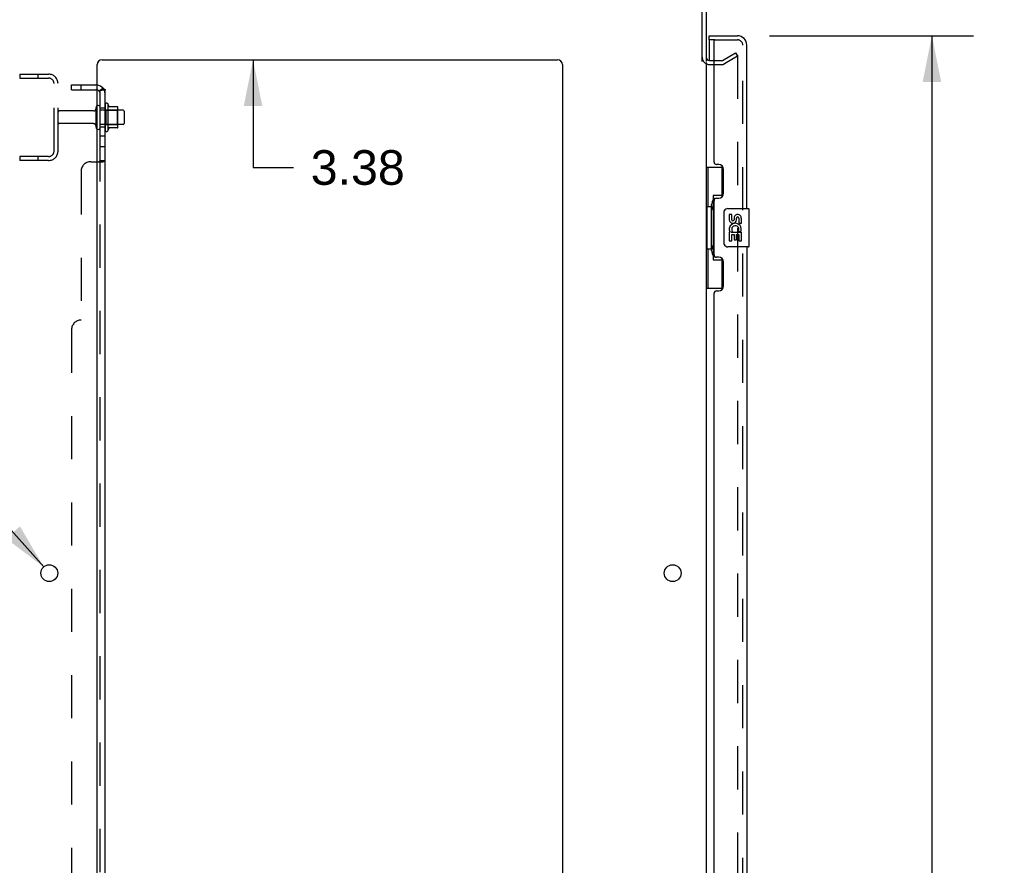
# Model space of a CAD drawing. Header units: inches. Extents: x 0 to 204, y 0 to 132.
# Tile 45 of 99: x 22 to 47, y 65 to 87. Entities that reach past the tile are written whole.
import ezdxf

# ---------------------------------------------------------------- set-up
doc = ezdxf.new("R2010")
doc.units = ezdxf.units.IN
doc.header["$LTSCALE"] = 11.243375
doc.header["$MEASUREMENT"] = 0
doc.linetypes.add('HIDDEN', pattern=[0.2, 0.1, -0.1])
doc.layers.get('0').update_dxf_attribs({"linetype": 'CONTINUOUS'})
for name, color, linetype in [('DEFAULT_2', 8, 'HIDDEN'), ('DIMENSIONS', 7, 'CONTINUOUS'), ('DOOR_ASSEMBLY', 7, 'CONTINUOUS'), ('SUBPANEL', 7, 'CONTINUOUS')]:
    doc.layers.add(name, color=color, linetype=linetype)
doc.styles.get("Standard").update_dxf_attribs({"font": 'arial.ttf'})
doc.styles.add('TEXTSTYLE_1', font='gdt', dxfattribs={"width": 0.8})
doc.dimstyles.new('DIMSTYLE_1', dxfattribs={"dimtxt": 0.901875, "dimasz": 1.2025, "dimexe": 0.09, "dimexo": 0.07, "dimgap": 0.0375, "dimtad": 0, "dimtih": 1, "dimtoh": 1, "dimzin": 4, "dimdsep": 46, "dimtxsty": 'Standard', "dimblk": '_FILLED', "dimblk1": '_FILLED', "dimblk2": '_FILLED', "dimcen": 0.09, "dimadec": 3, "dimazin": 1, "dimtfac": 1, "dimtdec": 3, "dimtofl": 0, "dimtmove": 0, "dimatfit": 3, "dimldrblk": '_FILLED', "dimfxl": 0, "dimtolj": 1, "dimtzin": 4, "dimarcsym": 0})
doc.dimstyles.new('DIMSTYLE_2', dxfattribs={"dimtxt": 0.901875, "dimasz": 1.2025, "dimexe": 0.09, "dimexo": 0.07, "dimgap": 0.09, "dimtad": 0, "dimtih": 1, "dimtoh": 1, "dimzin": 4, "dimdsep": 46, "dimtxsty": 'Standard', "dimblk": '_FILLED', "dimblk1": '_FILLED', "dimblk2": '_FILLED', "dimcen": 0.09, "dimadec": 3, "dimazin": 1, "dimtfac": 1, "dimtdec": 3, "dimtofl": 0, "dimtmove": 0, "dimatfit": 1, "dimldrblk": '_FILLED', "dimfxl": 0, "dimtolj": 1, "dimtzin": 4, "dimarcsym": 0})

# ---------------------------------------------------------------- blocks, each defined once
blk = doc.blocks.new('_FILLED')
at = {"color": 0, "linetype": 'ByBlock'}
blk.add_solid([(0, 0), (-1, 0.2), (-1, -0.2)], dxfattribs=at)
blk = doc.blocks.new('*D9')
at = {"layer": 'DIMENSIONS', "color": 2, "linetype": 'Continuous'}
for p, q in [((41.253, 86.71), (46.564, 86.71)), ((45.482, 86.71), (45.482, 50.703)), ((45.482, 12.21), (45.482, 47.546)), ((41.253, 12.21), (46.564, 12.21))]:
    blk.add_line(p, q, dxfattribs=at)
at = {"layer": 'DIMENSIONS', "color": 2, "linetype": 'Continuous', "xscale": 1.2025, "yscale": 1.2025, "zscale": 1.2025}
for p, rotation in [((45.482, 86.71), 90), ((45.482, 12.21), 270)]:
    blk.add_blockref('_FILLED', p, dxfattribs=dict(at, rotation=rotation))
at = {"layer": 'DIMENSIONS', "color": 2, "linetype": 'Continuous', "insert": (45.482, 50.252), "char_height": 0.9019, "width": 3.77513, "attachment_point": 2, "line_spacing_factor": 0.9}
blk.add_mtext('74.50\\PDOOR', dxfattribs=at)
blk = doc.blocks.new('*D19')
at = {"layer": 'DIMENSIONS', "color": 2, "linetype": 'Continuous'}
for p, q in [((20.009, 75.483), (18.957, 75.483)), ((22.329, 72.873), (20.009, 75.483))]:
    blk.add_line(p, q, dxfattribs=at)
at = {"layer": 'DIMENSIONS', "color": 2, "linetype": 'Continuous', "xscale": 1.2025, "yscale": 1.2025, "zscale": 1.2025, "rotation": 311.6388575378}
blk.add_blockref('_FILLED', (22.329, 72.873), dxfattribs=at)
at = {"layer": 'DIMENSIONS', "color": 2, "linetype": 'Continuous', "insert": (18.506, 75.934), "char_height": 0.90187, "width": 2.95261, "attachment_point": 3, "line_spacing_factor": 0.9, "style": 'TEXTSTYLE_1'}
blk.add_mtext('{\\fgdt;n}\\fArial;.44\\P(x12)', dxfattribs=at)
blk = doc.blocks.new('*D20')
at = {"layer": 'DIMENSIONS', "color": 2, "linetype": 'Continuous'}
for p, q in [((27.786, 89.46), (27.786, 91.865)), ((27.786, 86.085), (27.786, 83.278)), ((27.786, 83.278), (28.838, 83.278))]:
    blk.add_line(p, q, dxfattribs=at)
at = {"layer": 'DIMENSIONS', "color": 2, "linetype": 'Continuous', "xscale": 1.2025, "yscale": 1.2025, "zscale": 1.2025}
for p, rotation in [((27.786, 89.46), 270), ((27.786, 86.085), 90)]:
    blk.add_blockref('_FILLED', p, dxfattribs=dict(at, rotation=rotation))
at = {"layer": 'DIMENSIONS', "color": 2, "linetype": 'Continuous', "insert": (29.289, 83.729), "char_height": 0.9019, "width": 2.45082, "attachment_point": 1, "line_spacing_factor": 0.9}
blk.add_mtext('3.38', dxfattribs=at)

msp = doc.modelspace()

# ---------------------------------------------------------------- linework, layer by layer
at = {"color": 3, "linetype": 'Continuous'}
for p, q in [((39.496, 86.042), (39.496, 89.266)), ((39.6, 89.271), (39.6, 86.043)), ((23.85, 86.085), (35.725, 86.085)), ((39.6, 86.012), (39.6, 12.908)), ((39.685, 86.064), (39.804, 86.064)), ((23.725, 11.585), (23.725, 85.96)), ((35.85, 85.96), (35.85, 11.585))]:
    msp.add_line(p, q, dxfattribs=at)
at = {"color": 7, "linetype": 'Continuous'}
for p, q in [((23.999, 84.94), (23.999, 84.229)), ((24.254, 84.862), (24.026, 84.862)), ((24.265, 84.329), (24.265, 84.84)), ((24.399, 84.772), (24.265, 84.772)), ((24.429, 84.742), (24.429, 84.427)), ((24.254, 84.307), (24.026, 84.307)), ((24.399, 84.397), (24.265, 84.397))]:
    msp.add_line(p, q, dxfattribs=at)
at = {"color": 3, "linetype": 'Continuous'}
for centre in [(22.475, 72.71), (38.725, 72.71)]:
    msp.add_circle(centre, 0.219, dxfattribs=at)
for centre, radius, start, end in [((23.85, 85.96), 0.125, 90, 180), ((35.725, 85.96), 0.125, 0, 90), ((39.685, 86.149), 0.085, 180, 270)]:
    msp.add_arc(centre, radius, start, end, dxfattribs=at)
at = {"color": 7, "linetype": 'Continuous'}
for centre, radius, start, end in [((23.967, 84.919), 0.0384, 34.4497, 180), ((23.749, 84.842), 0.055, 360, 115.9094), ((23.398, 84.585), 0.698, 23.9679, 30.6631), ((24.045, 84.872), 0.01, 203.9679, 270), ((24.254, 84.852), 0.01, 5.1938, 90), ((24.123, 84.84), 0.141, 0, 5.2081), ((24.399, 84.742), 0.03, 360, 90), ((23.749, 84.327), 0.055, 244.0906, 0), ((23.967, 84.25), 0.0384, 180, 325.5503), ((23.398, 84.585), 0.698, 329.3369, 336.0321), ((24.045, 84.297), 0.01, 90, 156.0321), ((24.254, 84.317), 0.01, 270, 354.8062), ((24.123, 84.329), 0.141, 354.7919, 360), ((24.399, 84.427), 0.03, 270, 0)]:
    msp.add_arc(centre, radius, start, end, dxfattribs=at)
at = {"layer": 'DEFAULT_2', "color": 8, "linetype": 'HIDDEN'}
for p, q in [((40.02, 86.068), (40.36, 86.264)), ((40.36, 86.264), (40.412, 86.174)), ((39.804, 86.064), (40.004, 86.064)), ((40.412, 86.174), (40.072, 85.978)), ((40.412, 86.194), (40.412, 12.725)), ((39.685, 85.96), (40.004, 85.96)), ((21.704, 85.71), (21.704, 85.606)), ((21.704, 85.71), (22.457, 85.71)), ((21.704, 85.606), (22.457, 85.606)), ((22.174, 85.71), (22.174, 85.606)), ((22.6, 83.706), (22.6, 85.463)), ((22.704, 83.706), (22.704, 85.463)), ((23.631, 84.75), (22.734, 84.75)), ((23.694, 84.327), (23.694, 84.842)), ((23.804, 84.327), (23.804, 84.842)), ((24.265, 84.772), (23.804, 84.772)), ((23.929, 84.919), (23.929, 84.25)), ((23.949, 84.768), (23.929, 84.788)), ((23.949, 84.768), (23.949, 84.401)), ((23.949, 84.768), (24.245, 84.768)), ((24.245, 84.768), (24.265, 84.788)), ((24.245, 84.768), (24.245, 84.401)), ((23.631, 84.42), (22.734, 84.42)), ((24.265, 84.397), (23.804, 84.397)), ((23.949, 84.401), (23.929, 84.381)), ((23.949, 84.401), (24.245, 84.401)), ((24.245, 84.401), (24.265, 84.381)), ((21.704, 83.564), (21.704, 83.46)), ((22.457, 83.564), (21.704, 83.564)), ((22.457, 83.46), (21.704, 83.46)), ((22.174, 83.564), (22.174, 83.46))]:
    msp.add_line(p, q, dxfattribs=at)
for points in [[(40.395, 86.214), (40.395, 86.214), (40.393, 86.214), (40.391, 86.213), (40.389, 86.213), (40.387, 86.212)], [(40.4, 86.213), (40.398, 86.214), (40.397, 86.214), (40.395, 86.214)], [(40.4, 86.213), (40.402, 86.212), (40.404, 86.211), (40.406, 86.21), (40.407, 86.208), (40.408, 86.207), (40.409, 86.205), (40.41, 86.203), (40.411, 86.201), (40.412, 86.198), (40.412, 86.196), (40.412, 86.194)]]:
    msp.add_lwpolyline(points, dxfattribs=at)
for centre, radius, start, end in [((39.685, 86.149), 0.189, 180, 270), ((40.004, 86.097), 0.033, 270, 300), ((40.004, 86.097), 0.137, 270, 300), ((22.457, 85.463), 0.246, 0, 90), ((22.457, 85.463), 0.142, 0, 90), ((22.734, 84.72), 0.03, 90, 180), ((23.631, 84.812), 0.0625, 270, 360), ((23.749, 84.842), 0.055, 115.9094, 180), ((22.734, 84.45), 0.03, 180, 270), ((23.631, 84.357), 0.0625, 0, 90), ((23.749, 84.327), 0.055, 180, 244.0906), ((22.457, 83.706), 0.246, 270, 360), ((22.457, 83.706), 0.142, 270, 360)]:
    msp.add_arc(centre, radius, start, end, dxfattribs=at)
at = {"layer": 'DOOR_ASSEMBLY', "color": 7, "linetype": 'Continuous'}
for p, q in [((39.679, 86.606), (39.679, 86.71)), ((39.818, 86.606), (39.679, 86.606)), ((39.679, 86.586), (39.679, 86.064)), ((39.6, 83.285), (40.04, 83.285)), ((39.639, 83.285), (39.639, 82.26)), ((40.004, 83.285), (40.004, 82.505)), ((39.777, 82.55), (39.777, 80.87)), ((40.004, 82.55), (39.777, 82.55)), ((39.617, 82.26), (39.617, 81.16)), ((39.617, 82.26), (39.74, 82.26)), ((39.74, 82.29), (39.74, 82.31)), ((39.74, 81.16), (39.74, 82.26)), ((40.163, 82.21), (40.703, 82.21)), ((40.718, 81.225), (40.718, 82.195)), ((40.063, 81.31), (40.063, 82.11)), ((40.2, 82.055), (40.2, 81.919)), ((40.263, 82.055), (40.2, 82.055)), ((40.263, 81.919), (40.263, 82.055)), ((40.328, 81.982), (40.328, 81.913)), ((40.389, 81.919), (40.389, 81.961)), ((40.452, 81.961), (40.452, 81.825)), ((40.515, 81.825), (40.515, 81.961)), ((40.444, 81.63), (40.502, 81.605)), ((40.452, 81.825), (40.515, 81.825)), ((40.2, 81.594), (40.2, 81.364)), ((40.218, 81.594), (40.2, 81.594)), ((40.2, 81.364), (40.263, 81.364)), ((40.253, 81.594), (40.28, 81.613)), ((40.253, 81.594), (40.515, 81.594)), ((40.263, 81.364), (40.263, 81.531)), ((40.263, 81.531), (40.328, 81.531)), ((40.328, 81.531), (40.328, 81.395)), ((40.328, 81.395), (40.389, 81.395)), ((40.389, 81.395), (40.389, 81.531)), ((40.389, 81.531), (40.452, 81.531)), ((40.452, 81.531), (40.452, 81.364)), ((40.452, 81.364), (40.515, 81.364)), ((40.515, 81.364), (40.515, 81.594)), ((39.617, 81.16), (39.74, 81.16)), ((39.639, 81.16), (39.639, 80.135)), ((39.74, 81.109), (39.74, 81.129)), ((40.703, 81.21), (40.163, 81.21)), ((39.777, 80.87), (40.004, 80.87)), ((40.004, 80.914), (40.004, 80.135)), ((39.6, 80.135), (40.04, 80.135))]:
    msp.add_line(p, q, dxfattribs=at)
at = {"layer": 'DOOR_ASSEMBLY', "color": 3, "linetype": 'Continuous'}
for p, q in [((39.679, 86.71), (40.411, 86.71)), ((39.804, 83.417), (39.804, 86.586)), ((40.658, 82.21), (40.658, 86.463)), ((39.924, 83.357), (39.864, 83.357)), ((40.054, 82.607), (40.054, 83.227)), ((39.804, 81.002), (39.804, 82.417)), ((39.864, 82.477), (39.924, 82.477)), ((40.658, 81.21), (40.658, 60.71)), ((39.924, 80.942), (39.864, 80.942)), ((40.054, 80.192), (40.054, 80.812)), ((39.804, 61.917), (39.804, 80.002)), ((39.864, 80.062), (39.924, 80.062))]:
    msp.add_line(p, q, dxfattribs=at)
at = {"layer": 'DOOR_ASSEMBLY', "color": 8, "linetype": 'HIDDEN'}
for p, q in [((39.824, 86.606), (39.818, 86.606)), ((39.824, 86.606), (40.411, 86.606)), ((40.554, 12.456), (40.554, 86.463))]:
    msp.add_line(p, q, dxfattribs=at)
at = {"layer": 'DOOR_ASSEMBLY', "color": 7, "linetype": 'Continuous'}
for points in [[(39.777, 82.526), (39.777, 82.522), (39.777, 82.519), (39.778, 82.515), (39.779, 82.51), (39.781, 82.506), (39.783, 82.501), (39.786, 82.495), (39.789, 82.489), (39.792, 82.483), (39.796, 82.476), (39.8, 82.468), (39.805, 82.46), (39.81, 82.452), (39.813, 82.449)], [(40.063, 82.11), (40.063, 82.116), (40.063, 82.122), (40.064, 82.128), (40.066, 82.134), (40.067, 82.14), (40.069, 82.146)], [(40.069, 81.273), (40.067, 81.279), (40.066, 81.285), (40.064, 81.291), (40.063, 81.297), (40.063, 81.303), (40.063, 81.31)], [(39.813, 80.971), (39.81, 80.967), (39.805, 80.959), (39.8, 80.951), (39.796, 80.943), (39.792, 80.936), (39.789, 80.93), (39.786, 80.924), (39.783, 80.918), (39.781, 80.913), (39.779, 80.909), (39.778, 80.904), (39.777, 80.9), (39.777, 80.897), (39.777, 80.893)]]:
    msp.add_lwpolyline(points, dxfattribs=at)
for centre, radius, start, end in [((39.699, 86.586), 0.02, 102.8571, 180), ((40.163, 82.11), 0.1, 90, 158.8004), ((40.703, 82.195), 0.015, 0, 90), ((40.295, 81.919), 0.0943, 180, 360), ((40.295, 81.919), 0.0314, 180, 261.2295), ((40.294, 81.924), 0.0362, 263.4285, 341.7628), ((40.42, 81.961), 0.0943, 68.6999, 167.4338), ((40.42, 81.961), 0.0314, 0, 180.0485), ((40.42, 81.961), 0.0943, 0, 68.6704), ((40.354, 81.667), 0.154, 161.4199, 206.1963), ((40.357, 81.668), 0.157, 336.5966, 161.8791), ((40.357, 81.668), 0.0943, 336.5966, 215.1122), ((40.357, 81.668), 0.157, 205.737, 207.8532), ((40.163, 81.31), 0.1, 201.205, 270), ((40.703, 81.225), 0.015, 270, 360)]:
    msp.add_arc(centre, radius, start, end, dxfattribs=at)
at = {"layer": 'DOOR_ASSEMBLY', "color": 3, "linetype": 'Continuous'}
for centre, radius, start, end in [((39.824, 86.586), 0.02, 90, 180), ((40.411, 86.463), 0.246, 0, 90), ((39.864, 83.417), 0.06, 180, 270), ((39.924, 83.227), 0.13, 0, 90), ((39.864, 82.417), 0.06, 90, 180), ((39.924, 82.607), 0.13, 270, 360), ((39.864, 81.002), 0.06, 180, 270), ((39.924, 80.812), 0.13, 0, 90), ((39.924, 80.192), 0.13, 270, 360), ((39.864, 80.002), 0.06, 90, 180)]:
    msp.add_arc(centre, radius, start, end, dxfattribs=at)
at = {"layer": 'DOOR_ASSEMBLY', "color": 8, "linetype": 'HIDDEN'}
msp.add_arc((40.411, 86.463), 0.142, 0, 90, dxfattribs=at)
at = {"layer": 'DOOR_ASSEMBLY', "color": 7, "linetype": 'Continuous'}
for centre, start_param, end_param in [((39.844, 82.3), 0.699287, 1.51401), ((39.844, 82.3), -4.655602, -3.84088), ((39.844, 81.119), 0.699287, 1.51401), ((39.844, 81.119), -4.655602, -3.84088)]:
    msp.add_ellipse(centre, major_axis=(0, 0.18), ratio=0.579493, start_param=start_param, end_param=end_param, dxfattribs=at)
at = {"layer": 'SUBPANEL', "color": 8, "linetype": 'HIDDEN'}
for p, q in [((23.054, 85.303), (23.054, 85.428)), ((23.054, 85.428), (23.692, 85.428)), ((23.054, 85.303), (23.692, 85.303)), ((23.304, 85.303), (23.304, 85.428)), ((23.828, 85.303), (23.778, 85.262)), ((23.804, 84.835), (23.929, 84.835)), ((23.804, 84.335), (23.929, 84.335)), ((23.804, 84.106), (23.929, 84.106)), ((23.804, 83.825), (23.929, 83.825)), ((23.554, 83.428), (23.725, 83.428)), ((23.802, 83.459), (23.803, 83.461)), ((23.803, 83.462), (23.804, 83.464)), ((23.804, 15.455), (23.804, 83.464)), ((23.304, 83.178), (23.304, 79.303)), ((23.054, 79.053), (23.054, 19.866))]:
    msp.add_line(p, q, dxfattribs=at)
at = {"layer": 'SUBPANEL', "color": 7, "linetype": 'Continuous'}
for p, q in [((23.804, 83.464), (23.804, 85.303)), ((23.804, 85.303), (23.929, 85.303)), ((23.875, 85.342), (23.828, 85.303)), ((23.804, 83.464), (23.929, 83.464))]:
    msp.add_line(p, q, dxfattribs=at)
at = {"layer": 'SUBPANEL', "color": 3, "linetype": 'Continuous'}
for p, q in [((23.929, 13.616), (23.929, 85.303)), ((23.725, 83.428), (23.875, 83.428))]:
    msp.add_line(p, q, dxfattribs=at)
at = {"layer": 'SUBPANEL', "color": 7, "linetype": 'Continuous'}
for points in [[(23.778, 85.262), (23.778, 85.263), (23.778, 85.264), (23.778, 85.265), (23.778, 85.266), (23.778, 85.267), (23.779, 85.268), (23.78, 85.269), (23.781, 85.271), (23.782, 85.272), (23.784, 85.274), (23.786, 85.276)], [(23.786, 85.276), (23.789, 85.28), (23.791, 85.282), (23.793, 85.284), (23.795, 85.286), (23.797, 85.289)], [(23.797, 85.289), (23.799, 85.291), (23.8, 85.293), (23.801, 85.296), (23.802, 85.298)], [(23.778, 83.428), (23.778, 83.43), (23.778, 83.432), (23.778, 83.433), (23.778, 83.435), (23.778, 83.437), (23.779, 83.438), (23.78, 83.44), (23.781, 83.441), (23.782, 83.443), (23.784, 83.444), (23.786, 83.445), (23.787, 83.447), (23.789, 83.448)], [(23.789, 83.448), (23.793, 83.451), (23.795, 83.452), (23.797, 83.453), (23.799, 83.455), (23.8, 83.456), (23.801, 83.458), (23.802, 83.459), (23.803, 83.461), (23.803, 83.462), (23.804, 83.464)]]:
    msp.add_lwpolyline(points, dxfattribs=at)
at = {"layer": 'SUBPANEL', "color": 8, "linetype": 'HIDDEN'}
for points in [[(23.8, 85.28), (23.8, 85.28), (23.8, 85.28), (23.8, 85.28), (23.8, 85.281), (23.8, 85.281), (23.801, 85.281), (23.801, 85.281), (23.802, 85.282), (23.802, 85.282), (23.803, 85.282), (23.803, 85.283), (23.804, 85.283), (23.805, 85.283), (23.805, 85.284), (23.806, 85.284), (23.807, 85.284), (23.807, 85.285), (23.808, 85.285), (23.809, 85.285), (23.809, 85.286), (23.81, 85.286), (23.811, 85.286), (23.811, 85.287), (23.812, 85.287), (23.813, 85.287), (23.814, 85.288), (23.814, 85.288), (23.815, 85.289), (23.816, 85.289), (23.817, 85.289), (23.818, 85.29), (23.818, 85.29), (23.819, 85.29), (23.82, 85.291), (23.821, 85.291), (23.822, 85.291), (23.823, 85.292), (23.824, 85.292), (23.824, 85.293), (23.825, 85.293), (23.826, 85.293), (23.827, 85.294), (23.828, 85.294), (23.829, 85.294), (23.83, 85.295), (23.831, 85.295), (23.832, 85.296), (23.834, 85.296), (23.835, 85.296), (23.836, 85.297), (23.837, 85.297), (23.838, 85.297), (23.839, 85.298), (23.84, 85.298), (23.841, 85.298), (23.842, 85.299), (23.843, 85.299), (23.844, 85.299), (23.845, 85.3), (23.847, 85.3), (23.848, 85.3), (23.849, 85.3), (23.85, 85.301), (23.851, 85.301), (23.852, 85.301), (23.853, 85.301), (23.853, 85.302), (23.854, 85.302), (23.855, 85.302), (23.856, 85.302), (23.857, 85.302), (23.858, 85.303), (23.859, 85.303), (23.86, 85.303), (23.861, 85.303), (23.861, 85.303), (23.862, 85.303), (23.862, 85.303), (23.863, 85.303), (23.863, 85.303), (23.863, 85.303)], [(23.804, 85.283), (23.803, 85.283), (23.803, 85.283), (23.802, 85.282), (23.802, 85.282), (23.801, 85.282), (23.801, 85.281), (23.8, 85.281), (23.8, 85.281), (23.8, 85.28), (23.8, 85.28), (23.8, 85.28)], [(23.802, 85.298), (23.803, 85.3), (23.803, 85.302), (23.804, 85.303)], [(23.863, 85.303), (23.863, 85.303), (23.863, 85.303), (23.863, 85.303), (23.863, 85.303), (23.863, 85.303), (23.862, 85.303), (23.862, 85.303), (23.861, 85.303), (23.861, 85.303), (23.86, 85.303)], [(23.778, 83.435), (23.778, 83.437), (23.779, 83.438)], [(23.778, 83.428), (23.778, 83.43), (23.778, 83.432), (23.778, 83.433), (23.778, 83.435)], [(23.78, 83.44), (23.781, 83.441), (23.782, 83.443), (23.784, 83.444), (23.786, 83.445), (23.787, 83.447)], [(23.797, 83.453), (23.799, 83.455), (23.8, 83.456), (23.801, 83.458), (23.802, 83.459)], [(23.875, 83.428), (23.877, 83.43), (23.879, 83.431), (23.882, 83.433), (23.885, 83.435)], [(23.916, 83.448), (23.918, 83.45), (23.921, 83.452), (23.923, 83.454), (23.925, 83.456), (23.927, 83.457), (23.928, 83.459)], [(23.928, 83.461), (23.929, 83.462), (23.929, 83.464)]]:
    msp.add_lwpolyline(points, dxfattribs=at)
at = {"layer": 'SUBPANEL', "color": 3, "linetype": 'Continuous'}
for points in [[(23.875, 85.342), (23.877, 85.34), (23.879, 85.338), (23.882, 85.335), (23.885, 85.334), (23.888, 85.332), (23.892, 85.33), (23.895, 85.328), (23.899, 85.327)], [(23.899, 85.327), (23.906, 85.323), (23.909, 85.322), (23.913, 85.32), (23.916, 85.319), (23.918, 85.317), (23.921, 85.316), (23.923, 85.314), (23.925, 85.312), (23.927, 85.31), (23.928, 85.308), (23.928, 85.306), (23.929, 85.305), (23.929, 85.303)], [(23.875, 83.428), (23.877, 83.43), (23.879, 83.431), (23.882, 83.433), (23.885, 83.435), (23.888, 83.436), (23.892, 83.438), (23.895, 83.439), (23.903, 83.442)], [(23.903, 83.442), (23.906, 83.444), (23.909, 83.445), (23.913, 83.447), (23.916, 83.448), (23.918, 83.45), (23.921, 83.452), (23.923, 83.454), (23.925, 83.456), (23.927, 83.457), (23.928, 83.459), (23.928, 83.461), (23.929, 83.462), (23.929, 83.464)]]:
    msp.add_lwpolyline(points, dxfattribs=at)
at = {"layer": 'SUBPANEL', "color": 8, "linetype": 'HIDDEN'}
for centre, radius, start, end in [((23.692, 85.191), 0.237, 81.9946, 90), ((23.692, 85.191), 0.112, 72.8585, 90), ((23.692, 85.191), 0.237, 0, 39.4342), ((23.554, 83.178), 0.25, 90, 180), ((23.304, 79.053), 0.25, 90, 180)]:
    msp.add_arc(centre, radius, start, end, dxfattribs=at)
at = {"layer": 'SUBPANEL', "color": 3, "linetype": 'Continuous'}
msp.add_arc((23.692, 85.191), 0.237, 39.4342, 81.9946, dxfattribs=at)
at = {"layer": 'SUBPANEL', "color": 7, "linetype": 'Continuous'}
msp.add_arc((23.692, 85.191), 0.112, 0, 72.8585, dxfattribs=at)

# ---------------------------------------------------------------- dimensions: what is measured, and where the dimension line sits
at = {"layer": 'DIMENSIONS', "color": 2, "linetype": 'Continuous'}
dim = msp.add_linear_dim(base=(27.785598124, 86.084522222), p1=(21.711603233, 89.459522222), p2=(23.849603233, 86.084522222), angle=270, dimstyle='DIMSTYLE_1', dxfattribs=at)
dim.commit()
dim.dimension.update_dxf_attribs({"geometry": '*D20', "text_midpoint": (30.511284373, 83.273100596), "dimtype": 160})
dim = msp.add_linear_dim(base=(45.482, 12.21), p1=(41.183, 86.71), p2=(41.183, 12.21), angle=270, text='<>\\PDOOR', dimstyle='DIMSTYLE_1', dxfattribs=at)
dim.commit()
dim.dimension.update_dxf_attribs({"geometry": '*D9', "text_midpoint": (45.482, 49.125), "dimtype": 160})
dim = msp.add_diameter_dim_2p(p1=(22.329, 72.873), p2=(22.62, 72.546), text='%%c<>\\P(x12)', dimstyle='DIMSTYLE_2', override={"dimpost": '<>'}, dxfattribs=at)
dim.commit()
dim.dimension.update_dxf_attribs({"geometry": '*D19', "text_midpoint": (17.03, 74.806), "dimtype": 163})

doc.saveas('drawing.dxf')
